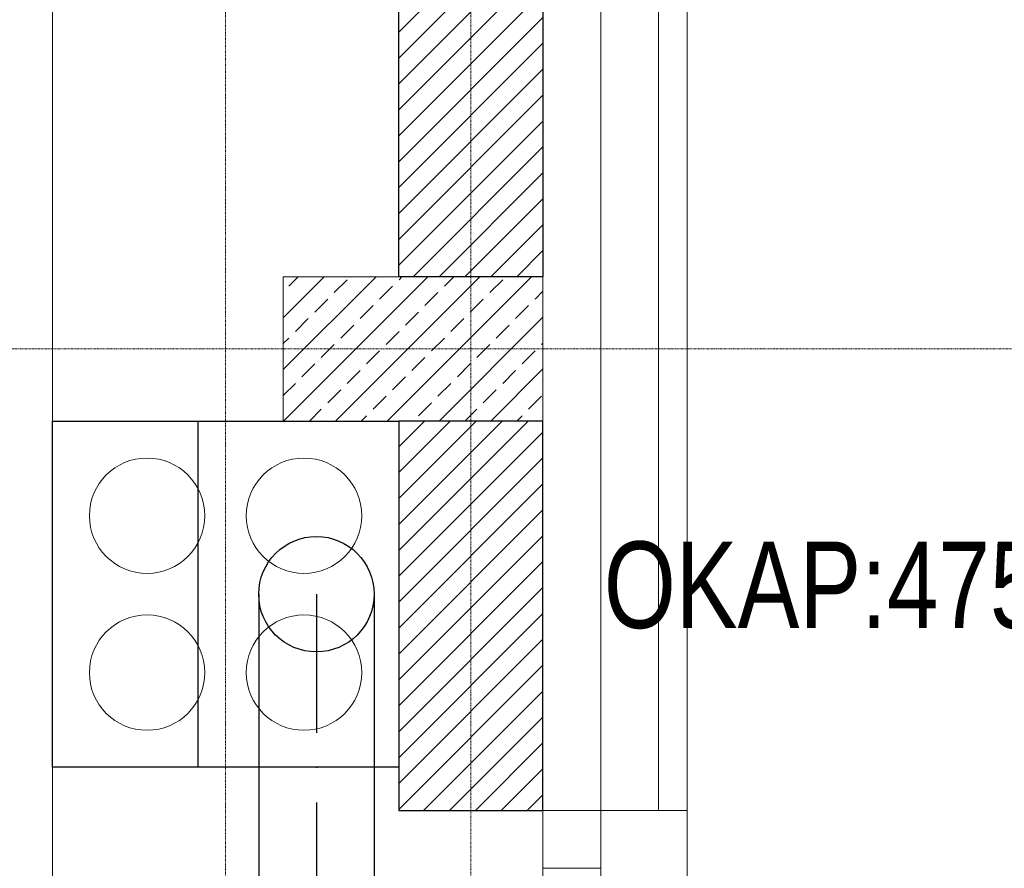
# Model space of a CAD drawing. Header units: millimetres. Extents: x 49908 to 79848, y -11883 to -3092.
# Tile 211 of 222: x 77935 to 78105, y -6317 to -6170. Entities that reach past the tile are written whole.
import ezdxf

# ---------------------------------------------------------------- set-up
doc = ezdxf.new("R2010")
doc.units = ezdxf.units.MM
doc.linetypes.add('ACAD_ISO10W100', pattern=[18, 12, -3, 0, -3])
doc.linetypes.add('DASHDOT', pattern=[1, 0.5, -0.25, 0, -0.25])
doc.layers.get('0').update_dxf_attribs({"color": 9, "lineweight": 9})
for name, color, linetype, lineweight in [('A stolarka', 9, 'Continuous', 9), ('A wyp ruchome', 9, 'Continuous', 9), ('A_HATCH', 9, 'Continuous', 9), ('A_IZOLACJA', 9, 'ZIGZAG', 9), ('A_MUROWANE', 9, 'Continuous', 25), ('A_OSIE', 9, 'DASHDOT', 9), ('A_WIDOK', 9, 'Continuous', 9), ('\x9dciany', 9, 'Continuous', 9)]:
    doc.layers.add(name, color=color, linetype=linetype, lineweight=lineweight)
doc.layers.add('S_W_Opis', color=7, linetype='Continuous', true_color=0xb000eb)
doc.layers.add('S_W_went wywiewna', color=7, linetype='Continuous', true_color=0xdf5d0c)
doc.styles.add('ROMANS', font='romanpl.shx', dxfattribs={"bigfont": 'romanbigpl.shx'})
doc.linetypes.add('ZIGZAG', pattern='A,0.00254,-5.08,[131,ltypeshp.shx,S=5.08,R=0,X=-5.08,Y=0],-10.16,[131,ltypeshp.shx,S=5.08,R=180,X=5.08,Y=0],-5.08', length=20.32254)

msp = doc.modelspace()

# ---------------------------------------------------------------- hatches: boundary and pattern name
at = {"lineweight": 5, "ltscale": 0.25}
h = msp.add_hatch(dxfattribs=at)
h.set_pattern_fill('ANSI33', color=256, angle=90, style=0)
h.set_pattern_definition([(45, (24000, -25), (-4.49012806, 4.49012806), []), (45, (24004.49, -25), (-4.49012806, 4.49012806), [3.175, -1.5875])])
h.paths.add_polyline_path([(78025.47, -6239.13), (77980.47, -6239.13), (77980.47, -6214.13), (78025.47, -6214.13)])
at = {"layer": 'A_HATCH', "transparency": 33554687}
h = msp.add_hatch(dxfattribs=at)
h.set_pattern_fill('ANSI31', color=256, angle=360)
h.set_pattern_definition([(45, (24000, -2e-11), (-2.24506403, 2.24506403), [])])
h.paths.add_polyline_path([(78025.47, -6214.13), (78025.47, -6066.63), (78000.47, -6066.63), (78000.47, -6214.13)])
h.paths.add_polyline_path([(78025.47, -6306.63), (78025.47, -6239.13), (78000.47, -6239.13), (78000.47, -6306.63)])

# ---------------------------------------------------------------- linework, layer by layer
msp.add_lwpolyline([(78025.47, -6239.13), (77980.47, -6239.13), (77980.47, -6214.13), (78025.47, -6214.13)], close=True)
at = {"layer": 'A stolarka'}
for p, q in [((78025.47, -6306.63), (78025.47, -6426.63)), ((78035.47, -6306.63), (78035.47, -6426.63))]:
    msp.add_line(p, q, dxfattribs=at)
msp.add_lwpolyline([(78035.47, -6316.63), (78035.47, -6306.63), (78025.47, -6306.63), (78025.47, -6316.63), (78035.47, -6316.63)], dxfattribs=at)
at = {"layer": 'A wyp ruchome'}
msp.add_lwpolyline([(77790.47, -5846.63), (77790.47, -5906.63), (77940.47, -5906.63), (77940.47, -6026.63), (77940.47, -6026.63), (77940.47, -6366.63)], dxfattribs=at)
msp.add_lwpolyline([(77940.47, -6239.13), (77940.47, -6299.13), (78000.47, -6299.13), (78000.47, -6239.13)], close=True, dxfattribs=at)
for centre in [(77956.88, -6255.54), (77984.06, -6255.54), (77956.88, -6282.71), (77984.06, -6282.71)]:
    msp.add_circle(centre, 10, dxfattribs=at)
at = {"layer": 'A_IZOLACJA', "ltscale": 0.015}
msp.add_lwpolyline([(78035.47, -6066.63), (78035.47, -6306.63)], dxfattribs=at)
at = {"layer": 'A_MUROWANE', "ltscale": 0.5}
for points in [[(78025.47, -6214.13), (78000.47, -6214.13), (78000.47, -6066.63), (78025.47, -6066.63)], [(78000.47, -6306.63), (78025.47, -6306.63), (78025.47, -6239.13), (78000.47, -6239.13)]]:
    msp.add_lwpolyline(points, close=True, dxfattribs=at)
at = {"layer": 'A_OSIE', "ltscale": 0.3, "transparency": 33554559}
for p, q in [((77970.47, -3902.99), (77970.47, -7140.05)), ((78012.97, -3902.99), (78012.97, -7140.05)), ((78341.81, -6226.63), (75440.85, -6226.63))]:
    msp.add_line(p, q, dxfattribs=at)
at = {"layer": 'A_WIDOK'}
msp.add_lwpolyline([(78045.47, -6066.63), (78045.47, -6306.63)], dxfattribs=at)
at = {"layer": 'S_W_went wywiewna', "color": 2, "ltscale": 2}
msp.add_line((77965.71, -6299.13), (77965.71, -6239.13), dxfattribs=at)
at = {"layer": 'S_W_went wywiewna', "color": 2}
msp.add_lwpolyline([(77940.47, -6239.13), (78000.47, -6239.13), (78000.47, -6299.13), (77940.47, -6299.13)], close=True, dxfattribs=at)
at = {"layer": 'S_W_went wywiewna', "color": 1, "linetype": 'ACAD_ISO10W100', "ltscale": 2}
msp.add_lwpolyline([(77986.22, -6269.13), (77986.22, -6359.34, -0.414214), (77975.22, -6370.34), (77860.7, -6370.34)], format="xyb", dxfattribs=at)
at = {"layer": 'S_W_went wywiewna', "ltscale": 2}
for points in [[(77976.22, -6269.13), (77976.22, -6359.34, -0.414214), (77975.22, -6360.34), (77860.7, -6360.34)], [(77996.22, -6269.13), (77996.22, -6359.34, -0.414214), (77975.22, -6380.34), (77860.7, -6380.34)]]:
    msp.add_lwpolyline(points, format="xyb", dxfattribs=at)
at = {"layer": 'S_W_went wywiewna'}
msp.add_circle((77986.22, -6269.13), 10, dxfattribs=at)
at = {"layer": '\x9dciany'}
for p, q in [((78050.47, -5826.63), (78050.47, -6636.63)), ((78025.47, -6306.63), (78050.47, -6306.63))]:
    msp.add_line(p, q, dxfattribs=at)

# ---------------------------------------------------------------- texts
at = {"layer": 'S_W_Opis', "lineweight": 18, "style": 'ROMANS', "width": 0.8}
msp.add_text('OKAP:475m3/h', height=15, dxfattribs=at).set_placement((78036.01, -6275))

doc.saveas('drawing.dxf')
